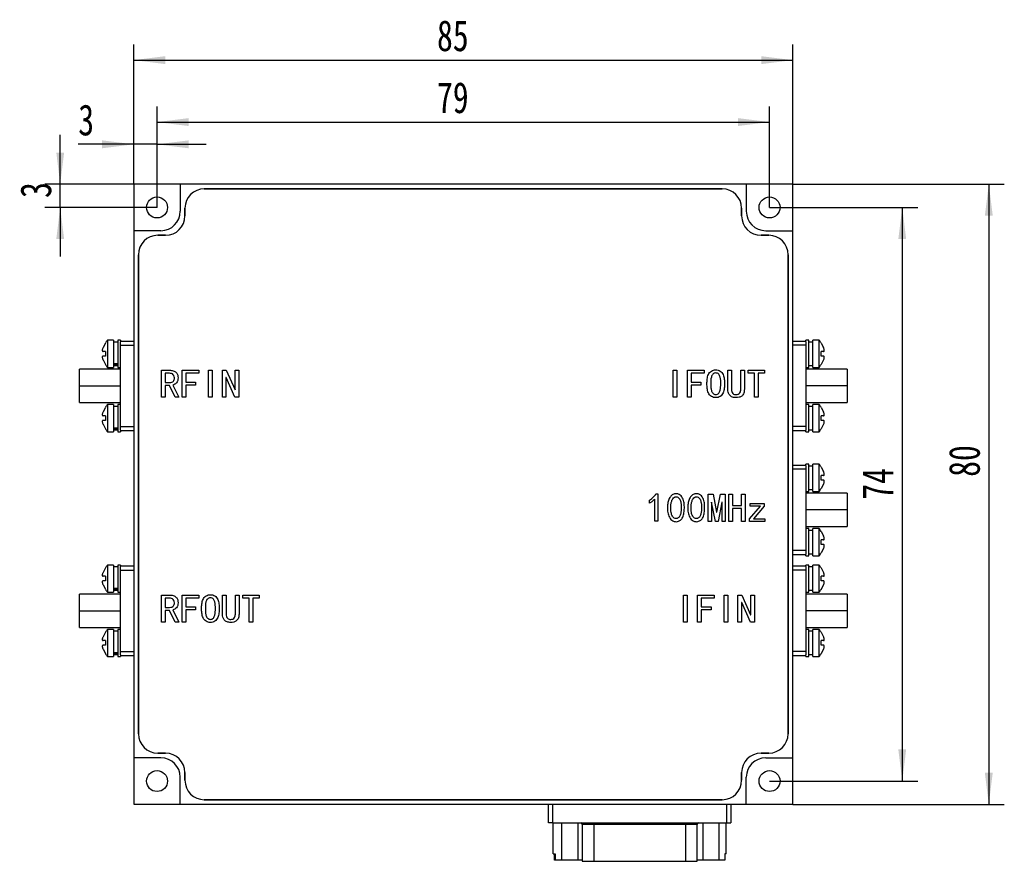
# Model space of a CAD drawing. Header units: millimetres. Extents: x 0 to 420, y 0 to 297.
# Tile 3 of 5: x 132 to 259, y 119 to 227. Entities that reach past the tile are written whole.
import ezdxf

# ---------------------------------------------------------------- set-up
doc = ezdxf.new("R2010")
doc.units = ezdxf.units.MM
doc.layers.add('图框文字', color=7, linetype='Continuous')
doc.styles.add('SLDTEXTSTYLE1', font='hyswlongfangsong.ttf')
doc.dimstyles.new('SLDDIMSTYLE0', dxfattribs={"dimtxt": 4, "dimasz": 4.08, "dimexe": 0, "dimexo": 0.0625, "dimgap": 1, "dimtad": 2, "dimrnd": 1e-09, "dimzin": 12, "dimdsep": 46, "dimtxsty": 'SLDTEXTSTYLE1', "dimsah": 1, "dimcen": 0.09, "dimadec": 0, "dimazin": 3, "dimtfac": 1, "dimtofl": 0, "dimtmove": 0, "dimatfit": 3, "dimfxl": 1, "dimfrac": 2, "dimtolj": 1, "dimtzin": 12, "dimarcsym": 0})
doc.dimstyles.new('SLDDIMSTYLE1', dxfattribs={"dimtxt": 4, "dimasz": 4.08, "dimexe": 0, "dimexo": 0.0625, "dimgap": 1, "dimtad": 2, "dimrnd": 1e-09, "dimzin": 12, "dimdsep": 46, "dimtxsty": 'SLDTEXTSTYLE1', "dimsah": 1, "dimcen": 0.09, "dimadec": 0, "dimazin": 3, "dimtfac": 1, "dimtmove": 0, "dimatfit": 0, "dimfxl": 1, "dimfrac": 2, "dimtolj": 1, "dimtzin": 12, "dimarcsym": 0})

# ---------------------------------------------------------------- blocks, each defined once
blk = doc.blocks.new('_D')
at = {"layer": '图框文字', "transparency": 16777216}
for p, q in [((146.43, 206.22), (146.43, 224.22)), ((231.43, 206.22), (231.43, 224.22)), ((146.43, 222.22), (231.43, 222.22))]:
    blk.add_line(p, q, dxfattribs=at)
for points in [[(146.43, 222.22), (150.51, 221.71), (150.51, 222.73)], [(231.43, 222.22), (227.35, 222.73), (227.35, 221.71)]]:
    blk.add_solid(points, dxfattribs=at)
at = {"layer": '图框文字', "transparency": 16777216, "insert": (185.54, 227.38), "char_height": 4, "attachment_point": 1, "style": 'SLDTEXTSTYLE1'}
blk.add_mtext('85', dxfattribs=at)
blk = doc.blocks.new('_D_1')
at = {"layer": '图框文字', "transparency": 16777216}
for p, q in [((149.43, 203.22), (149.43, 216.23)), ((228.43, 203.22), (228.43, 216.23)), ((149.43, 214.23), (228.43, 214.23))]:
    blk.add_line(p, q, dxfattribs=at)
for points in [[(149.43, 214.23), (153.51, 213.72), (153.51, 214.74)], [(228.43, 214.23), (224.35, 214.74), (224.35, 213.72)]]:
    blk.add_solid(points, dxfattribs=at)
at = {"layer": '图框文字', "transparency": 16777216, "insert": (185.54, 219.39), "char_height": 4, "attachment_point": 1, "style": 'SLDTEXTSTYLE1'}
blk.add_mtext('79', dxfattribs=at)
blk = doc.blocks.new('_D_2')
at = {"layer": '图框文字', "transparency": 16777216}
for p, q in [((231.43, 206.22), (258.71, 206.22)), ((256.71, 206.22), (256.71, 126.22)), ((231.43, 126.22), (258.71, 126.22))]:
    blk.add_line(p, q, dxfattribs=at)
for points in [[(256.71, 206.22), (256.2, 202.14), (257.22, 202.14)], [(256.71, 126.22), (257.22, 130.3), (256.2, 130.3)]]:
    blk.add_solid(points, dxfattribs=at)
at = {"layer": '图框文字', "transparency": 16777216, "insert": (251.55, 168.47), "char_height": 4, "attachment_point": 1, "rotation": 90, "style": 'SLDTEXTSTYLE1'}
blk.add_mtext('80', dxfattribs=at)
blk = doc.blocks.new('_D_3')
at = {"layer": '图框文字', "transparency": 16777216}
for p, q in [((228.43, 203.22), (247.55, 203.22)), ((245.55, 203.22), (245.55, 129.22)), ((228.43, 129.22), (247.55, 129.22))]:
    blk.add_line(p, q, dxfattribs=at)
for points in [[(245.55, 203.22), (245.04, 199.14), (246.05, 199.14)], [(245.55, 129.22), (246.05, 133.3), (245.04, 133.3)]]:
    blk.add_solid(points, dxfattribs=at)
at = {"layer": '图框文字', "transparency": 16777216, "insert": (240.39, 165.52), "char_height": 4, "attachment_point": 1, "rotation": 90, "style": 'SLDTEXTSTYLE1'}
blk.add_mtext('74', dxfattribs=at)
blk = doc.blocks.new('_D_4')
at = {"layer": '图框文字', "transparency": 16777216}
for p, q in [((136.94, 206.22), (136.94, 212.57)), ((152.43, 206.22), (134.94, 206.22)), ((136.94, 203.22), (136.94, 206.22)), ((149.43, 203.22), (134.94, 203.22)), ((136.94, 203.22), (136.94, 196.87))]:
    blk.add_line(p, q, dxfattribs=at)
for points in [[(136.94, 206.22), (137.45, 210.3), (136.44, 210.3)], [(136.94, 203.22), (136.44, 199.14), (137.45, 199.14)]]:
    blk.add_solid(points, dxfattribs=at)
at = {"layer": '图框文字', "transparency": 16777216, "insert": (131.79, 204.44), "char_height": 4, "attachment_point": 1, "rotation": 90, "style": 'SLDTEXTSTYLE1'}
blk.add_mtext('3', dxfattribs=at)
blk = doc.blocks.new('_D_5')
at = {"layer": '图框文字', "transparency": 16777216}
for p, q in [((146.43, 206.22), (146.43, 213.36)), ((149.43, 203.22), (149.43, 213.36)), ((146.43, 211.36), (139.27, 211.36)), ((149.43, 211.36), (146.43, 211.36)), ((149.43, 211.36), (155.78, 211.36))]:
    blk.add_line(p, q, dxfattribs=at)
for points in [[(146.43, 211.36), (142.35, 211.87), (142.35, 210.85)], [(149.43, 211.36), (153.51, 210.85), (153.51, 211.87)]]:
    blk.add_solid(points, dxfattribs=at)
at = {"layer": '图框文字', "transparency": 16777216, "insert": (139.27, 216.51), "char_height": 4, "attachment_point": 1, "style": 'SLDTEXTSTYLE1'}
blk.add_mtext('3', dxfattribs=at)

msp = doc.modelspace()

# ---------------------------------------------------------------- linework, layer by layer
at = {"color": 7, "linetype": 'Continuous', "lineweight": 25}
for p, q in [((146.431, 206.221), (146.431, 200.221)), ((152.431, 206.221), (146.431, 206.221)), ((152.431, 206.221), (152.431, 202.721)), ((225.431, 206.221), (152.431, 206.221)), ((225.431, 206.221), (225.431, 202.721)), ((231.431, 206.221), (225.431, 206.221)), ((231.431, 200.221), (231.431, 206.221)), ((222.331, 205.621), (155.531, 205.621)), ((155.531, 205.621), (222.331, 205.621)), ((153.031, 203.121), (153.031, 202.121)), ((153.031, 202.121), (153.031, 203.121)), ((224.831, 202.121), (224.831, 203.121)), ((224.831, 203.121), (224.831, 202.121)), ((149.931, 200.221), (146.431, 200.221)), ((146.431, 200.221), (146.431, 132.221)), ((150.531, 199.621), (149.531, 199.621)), ((149.531, 199.621), (150.531, 199.621)), ((228.331, 199.621), (227.331, 199.621)), ((227.331, 199.621), (228.331, 199.621)), ((227.931, 200.221), (231.431, 200.221)), ((231.431, 132.221), (231.431, 200.221)), ((147.031, 197.121), (147.031, 135.321)), ((147.031, 135.321), (147.031, 197.121)), ((230.831, 135.321), (230.831, 197.121)), ((230.831, 197.121), (230.831, 135.321)), ((142.793, 185.725), (142.47, 185.141)), ((143.831, 186.091), (143.031, 186.091)), ((143.031, 186.091), (143.031, 184.341)), ((143.831, 186.091), (143.831, 184.341)), ((144.381, 185.841), (143.831, 185.841)), ((144.731, 186.091), (144.381, 186.091)), ((144.381, 186.091), (144.381, 184.341)), ((144.731, 186.091), (144.731, 185.88)), ((146.431, 185.941), (144.731, 185.941)), ((144.731, 185.439), (144.731, 185.88)), ((144.731, 185.439), (146.431, 185.439)), ((144.731, 174.943), (144.731, 185.439)), ((233.131, 185.941), (231.431, 185.941)), ((233.131, 185.439), (231.431, 185.439)), ((233.481, 186.091), (233.131, 186.091)), ((233.131, 185.88), (233.131, 186.091)), ((233.131, 185.88), (233.131, 185.439)), ((233.131, 185.439), (233.131, 174.943)), ((233.481, 182.591), (233.481, 186.091)), ((234.031, 185.841), (233.481, 185.841)), ((234.831, 186.091), (234.031, 186.091)), ((234.031, 182.591), (234.031, 186.091)), ((234.831, 182.591), (234.831, 186.091)), ((235.069, 185.725), (235.07, 185.725)), ((235.069, 185.725), (235.391, 185.141)), ((142.793, 184.641), (142.47, 184.641)), ((143.031, 184.341), (143.031, 182.591)), ((143.831, 184.341), (143.831, 182.591)), ((144.381, 184.341), (144.381, 182.591)), ((235.391, 184.641), (235.069, 184.641)), ((142.793, 184.041), (142.47, 184.041)), ((142.47, 183.541), (142.793, 182.957)), ((142.793, 182.957), (142.792, 182.956)), ((143.831, 183.101), (144.381, 183.101)), ((144.381, 182.881), (143.831, 182.881)), ((235.391, 184.041), (235.069, 184.041)), ((235.391, 183.541), (235.069, 182.957)), ((144.731, 182.341), (139.431, 182.341)), ((139.431, 180.191), (139.431, 182.341)), ((143.031, 182.591), (143.831, 182.591)), ((143.831, 182.841), (144.381, 182.841)), ((144.381, 182.591), (144.731, 182.591)), ((150.016, 178.723), (150.016, 182.223)), ((150.016, 182.223), (151.04, 182.223)), ((150.937, 181.834), (150.487, 181.834)), ((150.487, 181.834), (150.487, 180.627)), ((152.656, 182.223), (154.806, 182.223)), ((152.656, 178.723), (152.656, 182.223)), ((153.127, 181.834), (153.127, 180.688)), ((154.806, 181.834), (153.127, 181.834)), ((154.806, 182.223), (154.806, 181.834)), ((156.075, 178.723), (156.075, 182.223)), ((156.075, 182.223), (156.545, 182.223)), ((156.545, 182.223), (156.545, 178.723)), ((157.855, 182.223), (158.367, 182.223)), ((157.855, 178.723), (157.855, 182.223)), ((158.367, 182.223), (159.493, 179.685)), ((159.513, 182.223), (159.984, 182.223)), ((159.513, 179.685), (159.513, 182.223)), ((159.984, 182.223), (159.984, 178.723)), ((216.015, 182.223), (216.486, 182.223)), ((216.015, 178.723), (216.015, 182.223)), ((216.486, 182.223), (216.486, 178.723)), ((217.837, 182.223), (219.986, 182.223)), ((217.837, 178.723), (217.837, 182.223)), ((218.307, 181.834), (218.307, 180.688)), ((219.986, 181.834), (218.307, 181.834)), ((219.986, 182.223), (219.986, 181.834)), ((223.056, 182.223), (223.527, 182.223)), ((223.056, 179.747), (223.056, 182.223)), ((223.527, 182.223), (223.527, 179.747)), ((224.714, 182.223), (225.185, 182.223)), ((224.714, 179.747), (224.714, 182.223)), ((225.185, 182.223), (225.185, 179.747)), ((225.676, 182.223), (227.784, 182.223)), ((225.676, 181.834), (225.676, 182.223)), ((226.494, 181.834), (225.676, 181.834)), ((226.494, 178.723), (226.494, 181.834)), ((226.965, 181.834), (226.965, 178.723)), ((227.784, 181.834), (226.965, 181.834)), ((227.784, 182.223), (227.784, 181.834)), ((233.131, 182.591), (233.481, 182.591)), ((238.431, 182.341), (233.131, 182.341)), ((233.481, 182.841), (234.031, 182.841)), ((234.031, 182.591), (234.831, 182.591)), ((238.431, 182.341), (238.431, 180.191)), ((150.487, 180.627), (151.06, 180.627)), ((153.127, 180.688), (154.396, 180.688)), ((154.396, 180.688), (154.396, 180.299)), ((158.326, 181.261), (158.326, 178.723)), ((158.347, 181.261), (158.326, 181.261)), ((159.472, 178.723), (158.347, 181.261)), ((218.307, 180.688), (219.576, 180.688)), ((219.576, 180.688), (219.576, 180.299)), ((139.431, 180.191), (144.731, 180.191)), ((139.431, 178.041), (139.431, 180.191)), ((150.487, 180.238), (150.487, 178.723)), ((151.019, 180.238), (150.487, 180.238)), ((151.756, 178.723), (151.019, 180.238)), ((151.469, 180.299), (152.247, 178.723)), ((153.127, 180.299), (153.127, 178.723)), ((154.396, 180.299), (153.127, 180.299)), ((159.493, 179.685), (159.513, 179.685)), ((218.307, 180.299), (218.307, 178.723)), ((219.576, 180.299), (218.307, 180.299)), ((238.431, 180.191), (233.131, 180.191)), ((238.431, 180.191), (238.431, 178.041)), ((139.431, 178.041), (144.731, 178.041)), ((143.831, 177.791), (143.031, 177.791)), ((143.031, 177.791), (143.031, 176.041)), ((143.831, 177.791), (143.831, 176.041)), ((144.731, 177.791), (144.381, 177.791)), ((144.381, 177.791), (144.381, 176.041)), ((150.487, 178.723), (150.016, 178.723)), ((152.247, 178.723), (151.756, 178.723)), ((153.127, 178.723), (152.656, 178.723)), ((156.545, 178.723), (156.075, 178.723)), ((158.326, 178.723), (157.855, 178.723)), ((159.984, 178.723), (159.472, 178.723)), ((216.486, 178.723), (216.015, 178.723)), ((218.307, 178.723), (217.837, 178.723)), ((226.965, 178.723), (226.494, 178.723)), ((233.131, 178.041), (238.431, 178.041)), ((233.481, 177.791), (233.131, 177.791)), ((233.481, 174.291), (233.481, 177.791)), ((234.831, 177.791), (234.031, 177.791)), ((234.031, 174.291), (234.031, 177.791)), ((234.831, 174.291), (234.831, 177.791)), ((142.793, 177.425), (142.47, 176.841)), ((144.381, 177.541), (143.831, 177.541)), ((234.031, 177.541), (233.481, 177.541)), ((235.069, 177.425), (235.07, 177.425)), ((235.069, 177.425), (235.391, 176.841)), ((142.793, 176.341), (142.47, 176.341)), ((142.793, 175.741), (142.47, 175.741)), ((143.031, 176.041), (143.031, 174.291)), ((143.831, 176.041), (143.831, 174.291)), ((144.381, 176.041), (144.381, 174.291)), ((235.391, 176.341), (235.069, 176.341)), ((235.391, 175.741), (235.069, 175.741)), ((142.47, 175.241), (142.793, 174.657)), ((142.793, 174.657), (142.792, 174.656)), ((143.031, 174.291), (143.831, 174.291)), ((143.831, 174.801), (144.381, 174.801)), ((144.381, 174.581), (143.831, 174.581)), ((143.831, 174.541), (144.381, 174.541)), ((144.381, 174.291), (144.731, 174.291)), ((144.731, 174.943), (146.431, 174.943)), ((144.731, 174.501), (144.731, 174.943)), ((144.731, 174.501), (144.731, 174.291)), ((144.731, 174.441), (146.431, 174.441)), ((233.131, 174.943), (231.431, 174.943)), ((231.431, 174.441), (233.131, 174.441)), ((233.131, 174.943), (233.131, 174.501)), ((233.131, 174.291), (233.131, 174.501)), ((233.131, 174.291), (233.481, 174.291)), ((233.481, 174.541), (234.031, 174.541)), ((234.031, 174.291), (234.831, 174.291)), ((235.391, 175.241), (235.069, 174.657)), ((233.131, 169.941), (231.431, 169.941)), ((233.131, 169.439), (231.431, 169.439)), ((233.481, 170.091), (233.131, 170.091)), ((233.131, 169.88), (233.131, 170.091)), ((233.131, 169.88), (233.131, 169.439)), ((233.131, 169.439), (233.131, 158.943)), ((233.481, 166.591), (233.481, 170.091)), ((234.031, 169.841), (233.481, 169.841)), ((234.831, 170.091), (234.031, 170.091)), ((234.031, 166.591), (234.031, 170.091)), ((234.831, 166.591), (234.831, 170.091)), ((235.069, 169.725), (235.07, 169.725)), ((235.069, 169.725), (235.391, 169.141)), ((235.391, 168.641), (235.069, 168.641)), ((235.391, 168.041), (235.069, 168.041)), ((233.131, 166.591), (233.481, 166.591)), ((233.481, 166.841), (234.031, 166.841)), ((234.031, 166.591), (234.831, 166.591)), ((235.391, 167.541), (235.069, 166.957)), ((212.942, 165.056), (212.942, 165.445)), ((213.617, 162.744), (213.617, 165.568)), ((213.781, 166.264), (214.027, 166.264)), ((214.027, 166.264), (214.027, 162.744)), ((220.515, 166.223), (221.149, 166.223)), ((220.515, 162.723), (220.515, 166.223)), ((220.924, 165.22), (220.924, 162.723)), ((220.965, 165.22), (220.924, 165.22)), ((221.456, 162.723), (220.965, 165.22)), ((221.149, 166.223), (221.6, 163.91)), ((221.641, 163.91), (222.091, 166.223)), ((222.275, 165.22), (221.784, 162.723)), ((222.091, 166.223), (222.725, 166.223)), ((222.316, 165.22), (222.275, 165.22)), ((222.316, 162.723), (222.316, 165.22)), ((222.725, 166.223), (222.725, 162.723)), ((223.176, 166.223), (223.647, 166.223)), ((223.176, 162.723), (223.176, 166.223)), ((223.647, 166.223), (223.647, 164.749)), ((224.813, 166.223), (225.284, 166.223)), ((224.813, 164.749), (224.813, 166.223)), ((225.284, 166.223), (225.284, 162.723)), ((238.431, 166.341), (233.131, 166.341)), ((238.431, 166.341), (238.431, 164.191)), ((221.6, 163.91), (221.641, 163.91)), ((223.647, 164.749), (224.813, 164.749)), ((223.647, 164.361), (223.647, 162.723)), ((224.813, 164.361), (223.647, 164.361)), ((224.813, 162.723), (224.813, 164.361)), ((225.857, 163.051), (227.249, 164.688)), ((225.939, 165.016), (227.74, 165.016)), ((225.939, 164.688), (225.939, 165.016)), ((227.249, 164.688), (225.939, 164.688)), ((227.74, 164.688), (226.348, 163.051)), ((227.74, 165.016), (227.74, 164.688)), ((238.431, 164.191), (233.131, 164.191)), ((238.431, 164.191), (238.431, 162.041)), ((214.027, 162.744), (213.617, 162.744)), ((220.924, 162.723), (220.515, 162.723)), ((221.784, 162.723), (221.456, 162.723)), ((222.725, 162.723), (222.316, 162.723)), ((223.647, 162.723), (223.176, 162.723)), ((225.284, 162.723), (224.813, 162.723)), ((225.857, 162.723), (225.857, 163.051)), ((227.842, 162.723), (225.857, 162.723)), ((226.348, 163.051), (227.842, 163.051)), ((227.842, 163.051), (227.842, 162.723)), ((233.131, 162.041), (238.431, 162.041)), ((233.481, 161.791), (233.131, 161.791)), ((233.481, 158.291), (233.481, 161.791)), ((234.031, 161.541), (233.481, 161.541)), ((234.831, 161.791), (234.031, 161.791)), ((234.031, 158.291), (234.031, 161.791)), ((234.831, 158.291), (234.831, 161.791)), ((235.069, 161.425), (235.07, 161.425)), ((235.069, 161.425), (235.391, 160.841)), ((235.391, 160.341), (235.069, 160.341)), ((233.131, 158.943), (231.431, 158.943)), ((233.131, 158.943), (233.131, 158.501)), ((235.391, 159.741), (235.069, 159.741)), ((235.391, 159.241), (235.069, 158.657)), ((231.431, 158.441), (233.131, 158.441)), ((233.131, 158.291), (233.131, 158.501)), ((233.131, 158.291), (233.481, 158.291)), ((233.481, 158.541), (234.031, 158.541)), ((234.031, 158.291), (234.831, 158.291)), ((142.793, 156.725), (142.47, 156.141)), ((143.831, 157.091), (143.031, 157.091)), ((143.031, 157.091), (143.031, 155.341)), ((143.831, 157.091), (143.831, 155.341)), ((144.381, 156.841), (143.831, 156.841)), ((144.731, 157.091), (144.381, 157.091)), ((144.381, 157.091), (144.381, 155.341)), ((144.731, 157.091), (144.731, 156.88)), ((146.431, 156.941), (144.731, 156.941)), ((144.731, 156.439), (144.731, 156.88)), ((144.731, 156.439), (146.431, 156.439)), ((144.731, 145.943), (144.731, 156.439)), ((233.131, 156.941), (231.431, 156.941)), ((233.131, 156.439), (231.431, 156.439)), ((233.481, 157.091), (233.131, 157.091)), ((233.131, 156.88), (233.131, 157.091)), ((233.131, 156.88), (233.131, 156.439)), ((233.131, 156.439), (233.131, 145.943)), ((233.481, 153.591), (233.481, 157.091)), ((234.031, 156.841), (233.481, 156.841)), ((234.831, 157.091), (234.031, 157.091)), ((234.031, 153.591), (234.031, 157.091)), ((234.831, 153.591), (234.831, 157.091)), ((235.069, 156.725), (235.07, 156.725)), ((235.069, 156.725), (235.391, 156.141)), ((142.793, 155.641), (142.47, 155.641)), ((142.793, 155.041), (142.47, 155.041)), ((143.031, 155.341), (143.031, 153.591)), ((143.831, 155.341), (143.831, 153.591)), ((144.381, 155.341), (144.381, 153.591)), ((235.391, 155.641), (235.069, 155.641)), ((235.391, 155.041), (235.069, 155.041)), ((142.47, 154.541), (142.793, 153.957)), ((142.793, 153.957), (142.792, 153.956)), ((143.831, 154.101), (144.381, 154.101)), ((144.381, 153.881), (143.831, 153.881)), ((143.831, 153.841), (144.381, 153.841)), ((233.481, 153.841), (234.031, 153.841)), ((235.391, 154.541), (235.069, 153.957)), ((144.731, 153.341), (139.431, 153.341)), ((139.431, 151.191), (139.431, 153.341)), ((143.031, 153.591), (143.831, 153.591)), ((144.381, 153.591), (144.731, 153.591)), ((150.016, 153.223), (151.04, 153.223)), ((150.016, 149.723), (150.016, 153.223)), ((150.937, 152.834), (150.487, 152.834)), ((150.487, 152.834), (150.487, 151.627)), ((152.656, 153.223), (154.806, 153.223)), ((152.656, 149.723), (152.656, 153.223)), ((154.806, 152.834), (153.127, 152.834)), ((153.127, 152.834), (153.127, 151.688)), ((154.806, 153.223), (154.806, 152.834)), ((157.876, 153.223), (158.347, 153.223)), ((157.876, 150.747), (157.876, 153.223)), ((158.347, 153.223), (158.347, 150.747)), ((159.534, 153.223), (160.004, 153.223)), ((159.534, 150.747), (159.534, 153.223)), ((160.004, 153.223), (160.004, 150.747)), ((160.496, 152.834), (160.496, 153.223)), ((160.496, 153.223), (162.604, 153.223)), ((161.314, 152.834), (160.496, 152.834)), ((161.314, 149.723), (161.314, 152.834)), ((161.785, 152.834), (161.785, 149.723)), ((162.604, 152.834), (161.785, 152.834)), ((162.604, 153.223), (162.604, 152.834)), ((217.325, 153.223), (217.796, 153.223)), ((217.325, 149.723), (217.325, 153.223)), ((217.796, 153.223), (217.796, 149.723)), ((219.147, 153.223), (221.296, 153.223)), ((219.147, 149.723), (219.147, 153.223)), ((219.617, 152.834), (219.617, 151.688)), ((221.296, 152.834), (219.617, 152.834)), ((221.296, 153.223), (221.296, 152.834)), ((222.565, 153.223), (223.035, 153.223)), ((222.565, 149.723), (222.565, 153.223)), ((223.035, 153.223), (223.035, 149.723)), ((224.345, 149.723), (224.345, 153.223)), ((224.345, 153.223), (224.857, 153.223)), ((224.857, 153.223), (225.983, 150.685)), ((226.003, 150.685), (226.003, 153.223)), ((226.003, 153.223), (226.474, 153.223)), ((226.474, 153.223), (226.474, 149.723)), ((233.131, 153.591), (233.481, 153.591)), ((238.431, 153.341), (233.131, 153.341)), ((234.031, 153.591), (234.831, 153.591)), ((238.431, 153.341), (238.431, 151.191)), ((139.431, 151.191), (144.731, 151.191)), ((139.431, 149.041), (139.431, 151.191)), ((150.487, 151.627), (151.06, 151.627)), ((150.487, 151.238), (150.487, 149.723)), ((151.019, 151.238), (150.487, 151.238)), ((151.756, 149.723), (151.019, 151.238)), ((151.469, 151.299), (152.247, 149.723)), ((153.127, 151.688), (154.396, 151.688)), ((153.127, 151.299), (153.127, 149.723)), ((154.396, 151.299), (153.127, 151.299)), ((154.396, 151.688), (154.396, 151.299)), ((219.617, 151.688), (220.886, 151.688)), ((219.617, 151.299), (219.617, 149.723)), ((220.886, 151.299), (219.617, 151.299)), ((220.886, 151.688), (220.886, 151.299)), ((224.816, 152.261), (224.816, 149.723)), ((224.837, 152.261), (224.816, 152.261)), ((225.962, 149.723), (224.837, 152.261)), ((238.431, 151.191), (233.131, 151.191)), ((238.431, 151.191), (238.431, 149.041)), ((225.983, 150.685), (226.003, 150.685)), ((139.431, 149.041), (144.731, 149.041)), ((143.831, 148.791), (143.031, 148.791)), ((143.031, 148.791), (143.031, 147.041)), ((143.831, 148.791), (143.831, 147.041)), ((144.731, 148.791), (144.381, 148.791)), ((144.381, 148.791), (144.381, 147.041)), ((150.487, 149.723), (150.016, 149.723)), ((152.247, 149.723), (151.756, 149.723)), ((153.127, 149.723), (152.656, 149.723)), ((161.785, 149.723), (161.314, 149.723)), ((217.796, 149.723), (217.325, 149.723)), ((219.617, 149.723), (219.147, 149.723)), ((223.035, 149.723), (222.565, 149.723)), ((224.816, 149.723), (224.345, 149.723)), ((226.474, 149.723), (225.962, 149.723)), ((233.131, 149.041), (238.431, 149.041)), ((233.481, 148.791), (233.131, 148.791)), ((233.481, 145.291), (233.481, 148.791)), ((234.831, 148.791), (234.031, 148.791)), ((234.031, 145.291), (234.031, 148.791)), ((234.831, 145.291), (234.831, 148.791)), ((142.793, 148.425), (142.47, 147.841)), ((142.793, 147.341), (142.47, 147.341)), ((144.381, 148.541), (143.831, 148.541)), ((234.031, 148.541), (233.481, 148.541)), ((235.069, 148.425), (235.07, 148.425)), ((235.069, 148.425), (235.391, 147.841)), ((235.391, 147.341), (235.069, 147.341)), ((142.793, 146.741), (142.47, 146.741)), ((142.47, 146.241), (142.793, 145.657)), ((143.031, 147.041), (143.031, 145.291)), ((143.831, 147.041), (143.831, 145.291)), ((144.381, 147.041), (144.381, 145.291)), ((235.391, 146.741), (235.069, 146.741)), ((235.391, 146.241), (235.069, 145.657)), ((142.793, 145.657), (142.792, 145.656)), ((143.031, 145.291), (143.831, 145.291)), ((143.831, 145.801), (144.381, 145.801)), ((144.381, 145.581), (143.831, 145.581)), ((143.831, 145.541), (144.381, 145.541)), ((144.381, 145.291), (144.731, 145.291)), ((144.731, 145.943), (146.431, 145.943)), ((144.731, 145.501), (144.731, 145.943)), ((144.731, 145.501), (144.731, 145.291)), ((144.731, 145.441), (146.431, 145.441)), ((233.131, 145.943), (231.431, 145.943)), ((231.431, 145.441), (233.131, 145.441)), ((233.131, 145.943), (233.131, 145.501)), ((233.131, 145.291), (233.131, 145.501)), ((233.131, 145.291), (233.481, 145.291)), ((233.481, 145.541), (234.031, 145.541)), ((234.031, 145.291), (234.831, 145.291)), ((149.931, 132.221), (146.431, 132.221)), ((146.431, 132.221), (146.431, 126.221)), ((149.531, 132.821), (150.531, 132.821)), ((150.531, 132.821), (149.531, 132.821)), ((227.331, 132.821), (228.331, 132.821)), ((228.331, 132.821), (227.331, 132.821)), ((227.931, 132.221), (231.431, 132.221)), ((231.431, 126.221), (231.431, 132.221)), ((152.431, 126.221), (152.431, 129.721)), ((153.031, 130.321), (153.031, 129.321)), ((153.031, 129.321), (153.031, 130.321)), ((224.831, 129.321), (224.831, 130.321)), ((224.831, 130.321), (224.831, 129.321)), ((225.431, 126.221), (225.431, 129.721)), ((146.431, 126.221), (152.431, 126.221)), ((152.431, 126.221), (225.431, 126.221)), ((155.531, 126.821), (222.331, 126.821)), ((222.331, 126.821), (155.531, 126.821)), ((199.931, 123.821), (199.931, 126.221)), ((200.431, 126.221), (200.431, 123.821)), ((222.931, 123.821), (222.931, 126.221)), ((223.431, 126.221), (223.431, 123.821)), ((225.431, 126.221), (231.431, 126.221)), ((200.431, 123.821), (199.931, 123.821)), ((200.431, 123.821), (222.931, 123.821)), ((200.506, 119.821), (200.506, 123.821)), ((201.653, 119.021), (201.653, 123.821)), ((203.728, 119.021), (203.728, 123.821)), ((204.279, 123.621), (204.279, 118.871)), ((205.779, 123.621), (204.279, 123.621)), ((205.779, 123.621), (205.779, 123.821)), ((217.583, 123.621), (205.779, 123.621)), ((205.779, 123.621), (205.779, 118.871)), ((217.583, 123.621), (217.583, 123.821)), ((217.583, 123.621), (217.583, 118.871)), ((219.083, 123.621), (217.583, 123.621)), ((219.083, 118.871), (219.083, 123.621)), ((219.853, 119.021), (219.853, 123.821)), ((221.928, 119.021), (221.928, 123.821)), ((222.855, 119.821), (222.855, 123.821)), ((222.931, 123.821), (223.431, 123.821)), ((200.506, 119.821), (200.761, 119.821)), ((200.712, 119.021), (200.712, 119.821)), ((200.761, 119.821), (200.761, 119.021)), ((222.855, 119.821), (222.649, 119.821)), ((222.649, 119.821), (222.649, 119.021)), ((200.761, 119.021), (200.712, 119.021)), ((201.653, 119.021), (200.761, 119.021)), ((203.728, 119.021), (201.653, 119.021)), ((204.279, 119.021), (203.728, 119.021)), ((204.279, 118.871), (205.779, 118.871)), ((205.779, 118.871), (217.583, 118.871)), ((217.583, 118.871), (219.083, 118.871)), ((219.853, 119.021), (219.083, 119.021)), ((221.928, 119.021), (219.853, 119.021)), ((222.649, 119.021), (221.928, 119.021))]:
    msp.add_line(p, q, dxfattribs=at)
for centre in [(149.431, 203.221), (228.431, 203.221), (149.431, 129.221), (228.431, 129.221)]:
    msp.add_circle(centre, 1.35, dxfattribs=at)
for centre, radius, start, end in [((155.531, 203.121), 2.5, 90, 180), ((155.531, 203.121), 2.5, 90, 180), ((222.331, 203.121), 2.5, 0, 90), ((222.331, 203.121), 2.5, 0, 90), ((149.931, 202.721), 2.5, 270, 0), ((150.531, 202.121), 2.5, 270, 0), ((150.531, 202.121), 2.5, 270, 0), ((227.331, 202.121), 2.5, 180, 270), ((227.331, 202.121), 2.5, 180, 270), ((227.931, 202.721), 2.5, 180, 270), ((149.531, 197.121), 2.5, 90, 180), ((149.531, 197.121), 2.5, 90, 180), ((228.331, 197.121), 2.5, 0, 90), ((228.331, 197.121), 2.5, 0, 90), ((147.357, 182.76), 5.46, 142.40156, 147.00483), ((230.505, 182.76), 5.46, 33.03309, 37.59844), ((147.357, 185.922), 5.46, 213.03309, 217.59844), ((230.505, 185.922), 5.46, 322.40156, 327.00483), ((147.357, 174.46), 5.46, 142.40156, 147.00483), ((230.505, 174.46), 5.46, 33.03309, 37.59844), ((147.357, 177.622), 5.46, 213.03309, 217.59844), ((230.505, 177.622), 5.46, 322.40156, 327.00483), ((230.505, 166.76), 5.46, 33.03309, 37.59844), ((230.505, 169.922), 5.46, 322.40156, 327.00483), ((230.505, 158.46), 5.46, 33.03309, 37.59844), ((230.505, 161.622), 5.46, 322.40156, 327.00483), ((147.357, 153.76), 5.46, 142.40156, 147.00483), ((230.505, 153.76), 5.46, 33.03309, 37.59844), ((147.357, 156.922), 5.46, 213.03309, 217.59844), ((230.505, 156.922), 5.46, 322.40156, 327.00483), ((147.357, 145.46), 5.46, 142.40156, 147.00483), ((230.505, 145.46), 5.46, 33.03309, 37.59844), ((147.357, 148.622), 5.46, 213.03309, 217.59844), ((230.505, 148.622), 5.46, 322.40156, 327.00483), ((149.531, 135.321), 2.5, 180, 270), ((149.531, 135.321), 2.5, 180, 270), ((228.331, 135.321), 2.5, 270, 0), ((228.331, 135.321), 2.5, 270, 0), ((149.931, 129.721), 2.5, 0, 90), ((150.531, 130.321), 2.5, 360, 90), ((150.531, 130.321), 2.5, 360, 90), ((227.331, 130.321), 2.5, 90, 180), ((227.331, 130.321), 2.5, 90, 180), ((227.931, 129.721), 2.5, 90, 180), ((155.531, 129.321), 2.5, 180, 270), ((155.531, 129.321), 2.5, 180, 270), ((222.331, 129.321), 2.5, 270, 0), ((222.331, 129.321), 2.5, 270, 0), ((204.079, 123.621), 0.2, 0, 89.99997), ((219.283, 123.621), 0.2, 90.00003, 180)]:
    msp.add_arc(centre, radius, start, end, dxfattribs=at)
for points, knots in [([(142.792, 185.725), (142.787, 185.728), (142.782, 185.731), (142.792, 185.725), (142.793, 185.725)], [0, 0, 0, 0, 0.9174205, 1, 1, 1, 1]), ([(142.47, 185.141), (142.447, 185.087), (142.403, 184.989), (142.366, 184.85), (142.362, 184.744), (142.391, 184.674), (142.431, 184.644), (142.46, 184.642), (142.47, 184.641)], [0, 0, 0, 0, 0.2138622, 0.3936336, 0.574217, 0.736903, 0.9120015, 1, 1, 1, 1]), ([(142.793, 184.641), (142.783, 184.448), (142.772, 184.248), (142.792, 184.049), (142.793, 184.041)], [0, 0, 0, 0, 0.9587009, 1, 1, 1, 1]), ([(235.069, 184.041), (235.079, 184.233), (235.089, 184.434), (235.069, 184.633), (235.069, 184.641)], [0, 0, 0, 0, 0.9587009, 1, 1, 1, 1]), ([(235.391, 184.641), (235.415, 184.646), (235.458, 184.654), (235.496, 184.726), (235.499, 184.825), (235.471, 184.947), (235.431, 185.054), (235.401, 185.119), (235.391, 185.141)], [0, 0, 0, 0, 0.2138622, 0.3936336, 0.574217, 0.736903, 0.9120015, 1, 1, 1, 1]), ([(142.47, 184.041), (142.447, 184.036), (142.403, 184.027), (142.366, 183.956), (142.362, 183.856), (142.391, 183.735), (142.431, 183.628), (142.46, 183.563), (142.47, 183.541)], [0, 0, 0, 0, 0.2138622, 0.3936336, 0.574217, 0.736903, 0.9120015, 1, 1, 1, 1]), ([(235.07, 182.956), (235.074, 182.954), (235.08, 182.951), (235.069, 182.957), (235.069, 182.957)], [0, 0, 0, 0, 0.9174205, 1, 1, 1, 1]), ([(235.391, 183.541), (235.415, 183.594), (235.458, 183.693), (235.496, 183.832), (235.499, 183.938), (235.471, 184.008), (235.431, 184.037), (235.401, 184.04), (235.391, 184.041)], [0, 0, 0, 0, 0.2138622, 0.3936336, 0.574217, 0.736903, 0.9120015, 1, 1, 1, 1]), ([(151.674, 181.22), (151.664, 181.324), (151.645, 181.529), (151.434, 181.751), (151.178, 181.826), (151.018, 181.831), (150.937, 181.834)], [0, 0, 0, 0, 0.2797223, 0.5577326, 0.7785576, 1, 1, 1, 1]), ([(151.04, 182.223), (151.198, 182.212), (151.515, 182.191), (151.924, 181.97), (152.125, 181.596), (152.138, 181.346), (152.145, 181.22)], [0, 0, 0, 0, 0.2807496, 0.5599091, 0.779261, 1, 1, 1, 1]), ([(220.354, 180.483), (220.36, 180.683), (220.371, 181.081), (220.483, 181.577), (220.694, 181.92), (220.921, 182.121), (221.2, 182.245), (221.4, 182.258), (221.5, 182.264)], [0, 0, 0, 0, 0.2504486, 0.5002517, 0.625224, 0.7501495, 0.8749833, 1, 1, 1, 1]), ([(221.5, 181.875), (221.429, 181.866), (221.286, 181.848), (221.054, 181.669), (220.841, 181.2), (220.844, 180.771), (220.845, 180.483)], [0, 0, 0, 0, 0.1247898, 0.2499391, 0.4981483, 1, 1, 1, 1]), ([(221.5, 182.264), (221.6, 182.258), (221.799, 182.245), (222.077, 182.121), (222.299, 181.917), (222.504, 181.572), (222.61, 181.078), (222.621, 180.682), (222.626, 180.483)], [0, 0, 0, 0, 0.1250031, 0.2498255, 0.3747207, 0.4997022, 0.7495598, 1, 1, 1, 1]), ([(222.135, 180.483), (222.136, 180.768), (222.138, 181.194), (221.942, 181.665), (221.713, 181.848), (221.571, 181.866), (221.5, 181.875)], [0, 0, 0, 0, 0.5018858, 0.7502037, 0.8752646, 1, 1, 1, 1]), ([(151.06, 180.627), (151.15, 180.635), (151.331, 180.652), (151.56, 180.788), (151.664, 181.006), (151.671, 181.149), (151.674, 181.22)], [0, 0, 0, 0, 0.280454, 0.5596244, 0.7791888, 1, 1, 1, 1]), ([(152.145, 181.22), (152.139, 181.103), (152.127, 180.871), (151.961, 180.582), (151.729, 180.387), (151.556, 180.328), (151.469, 180.299)], [0, 0, 0, 0, 0.2803705, 0.5592157, 0.7797153, 1, 1, 1, 1]), ([(221.5, 178.682), (221.4, 178.689), (221.198, 178.702), (220.918, 178.83), (220.693, 179.036), (220.484, 179.383), (220.371, 179.882), (220.36, 180.283), (220.354, 180.483)], [0, 0, 0, 0, 0.125018, 0.2498275, 0.3747488, 0.4997453, 0.7495579, 1, 1, 1, 1]), ([(220.845, 180.483), (220.848, 180.34), (220.854, 180.052), (220.9, 179.623), (221.054, 179.287), (221.284, 179.1), (221.428, 179.081), (221.5, 179.071)], [0, 0, 0, 0, 0.25119212, 0.50217153, 0.75035041, 0.87534865, 1, 1, 1, 1]), ([(222.626, 180.483), (222.621, 180.284), (222.61, 179.884), (222.502, 179.388), (222.3, 179.039), (222.079, 178.83), (221.801, 178.702), (221.601, 178.689), (221.5, 178.682)], [0, 0, 0, 0, 0.2504338, 0.5002993, 0.6253047, 0.7501976, 0.8749957, 1, 1, 1, 1]), ([(221.5, 179.071), (221.572, 179.081), (221.715, 179.1), (221.941, 179.291), (222.136, 179.766), (222.135, 180.196), (222.135, 180.483)], [0, 0, 0, 0, 0.1246976, 0.2497105, 0.4981951, 1, 1, 1, 1]), ([(224.12, 178.682), (223.958, 178.691), (223.636, 178.707), (223.25, 178.982), (223.077, 179.368), (223.063, 179.62), (223.056, 179.747)], [0, 0, 0, 0, 0.2808074, 0.5585365, 0.7789392, 1, 1, 1, 1]), ([(223.527, 179.747), (223.531, 179.651), (223.539, 179.46), (223.676, 179.217), (223.895, 179.088), (224.045, 179.077), (224.12, 179.071)], [0, 0, 0, 0, 0.281015, 0.5594939, 0.7794596, 1, 1, 1, 1]), ([(224.12, 179.071), (224.216, 179.08), (224.408, 179.099), (224.622, 179.286), (224.705, 179.521), (224.711, 179.671), (224.714, 179.747)], [0, 0, 0, 0, 0.279821, 0.558315, 0.7787968, 1, 1, 1, 1]), ([(225.185, 179.747), (225.173, 179.585), (225.151, 179.265), (224.888, 178.87), (224.499, 178.7), (224.247, 178.688), (224.12, 178.682)], [0, 0, 0, 0, 0.2804769, 0.5590266, 0.7790153, 1, 1, 1, 1]), ([(142.47, 176.841), (142.447, 176.787), (142.403, 176.689), (142.366, 176.55), (142.362, 176.444), (142.391, 176.374), (142.431, 176.344), (142.46, 176.342), (142.47, 176.341)], [0, 0, 0, 0, 0.2138622, 0.3936336, 0.574217, 0.736903, 0.9120015, 1, 1, 1, 1]), ([(142.792, 177.425), (142.787, 177.428), (142.782, 177.431), (142.792, 177.425), (142.793, 177.425)], [0, 0, 0, 0, 0.9174205, 1, 1, 1, 1]), ([(235.391, 176.341), (235.415, 176.346), (235.458, 176.354), (235.496, 176.426), (235.499, 176.525), (235.471, 176.647), (235.431, 176.754), (235.401, 176.819), (235.391, 176.841)], [0, 0, 0, 0, 0.2138622, 0.3936336, 0.574217, 0.736903, 0.9120015, 1, 1, 1, 1]), ([(142.47, 175.741), (142.447, 175.736), (142.403, 175.727), (142.366, 175.656), (142.362, 175.556), (142.391, 175.435), (142.431, 175.328), (142.46, 175.263), (142.47, 175.241)], [0, 0, 0, 0, 0.2138622, 0.3936336, 0.574217, 0.736903, 0.9120015, 1, 1, 1, 1]), ([(142.793, 176.341), (142.783, 176.148), (142.772, 175.948), (142.792, 175.749), (142.793, 175.741)], [0, 0, 0, 0, 0.9587009, 1, 1, 1, 1]), ([(235.069, 175.741), (235.079, 175.933), (235.089, 176.134), (235.069, 176.333), (235.069, 176.341)], [0, 0, 0, 0, 0.9587009, 1, 1, 1, 1]), ([(235.391, 175.241), (235.415, 175.294), (235.458, 175.393), (235.496, 175.532), (235.499, 175.638), (235.471, 175.708), (235.431, 175.737), (235.401, 175.74), (235.391, 175.741)], [0, 0, 0, 0, 0.2138622, 0.3936336, 0.574217, 0.736903, 0.9120015, 1, 1, 1, 1]), ([(235.07, 174.656), (235.074, 174.654), (235.08, 174.651), (235.069, 174.657), (235.069, 174.657)], [0, 0, 0, 0, 0.9174205, 1, 1, 1, 1]), ([(235.391, 168.641), (235.415, 168.646), (235.458, 168.654), (235.496, 168.726), (235.499, 168.825), (235.471, 168.947), (235.431, 169.054), (235.401, 169.119), (235.391, 169.141)], [0, 0, 0, 0, 0.2138622, 0.3936336, 0.574217, 0.736903, 0.9120015, 1, 1, 1, 1]), ([(235.069, 168.041), (235.079, 168.233), (235.089, 168.434), (235.069, 168.633), (235.069, 168.641)], [0, 0, 0, 0, 0.9587009, 1, 1, 1, 1]), ([(235.391, 167.541), (235.415, 167.594), (235.458, 167.693), (235.496, 167.832), (235.499, 167.938), (235.471, 168.008), (235.431, 168.037), (235.401, 168.04), (235.391, 168.041)], [0, 0, 0, 0, 0.2138622, 0.3936336, 0.574217, 0.736903, 0.9120015, 1, 1, 1, 1]), ([(235.07, 166.956), (235.074, 166.954), (235.08, 166.951), (235.069, 166.957), (235.069, 166.957)], [0, 0, 0, 0, 0.9174205, 1, 1, 1, 1]), ([(212.942, 165.445), (213.119, 165.578), (213.435, 165.814), (213.675, 166.126), (213.781, 166.264)], [0, 0, 0, 0, 0.5599233, 1, 1, 1, 1]), ([(213.617, 165.568), (213.499, 165.462), (213.289, 165.272), (213.048, 165.122), (212.942, 165.056)], [0, 0, 0, 0, 0.5598408, 1, 1, 1, 1]), ([(215.275, 164.698), (215.287, 164.894), (215.312, 165.285), (215.516, 165.794), (215.855, 166.162), (216.249, 166.297), (216.622, 166.283), (216.921, 166.124), (217.142, 165.874), (217.352, 165.484), (217.441, 164.931), (217.45, 164.296), (217.391, 163.688), (217.227, 163.164), (216.886, 162.797), (216.492, 162.652), (216.12, 162.707), (215.829, 162.867), (215.581, 163.094), (215.393, 163.497), (215.257, 164.036), (215.269, 164.477), (215.275, 164.698)], [0, 0, 0, 0, 0.0626701, 0.1250425, 0.1718756, 0.2184743, 0.2535875, 0.2886549, 0.3238521, 0.35908, 0.4294395, 0.4999922, 0.5626789, 0.625149, 0.6718224, 0.7184446, 0.7535144, 0.7887153, 0.8238787, 0.8590967, 0.9294556, 1, 1, 1, 1]), ([(215.705, 164.821), (215.69, 164.498), (215.667, 164.013), (215.844, 163.466), (216.043, 163.209), (216.23, 163.092), (216.421, 163.07), (216.577, 163.119), (216.712, 163.21), (216.873, 163.405), (216.984, 163.735), (217.06, 164.336), (217.052, 164.97), (216.898, 165.518), (216.721, 165.792), (216.525, 165.903), (216.335, 165.913), (216.128, 165.845), (215.908, 165.617), (215.764, 165.246), (215.725, 164.963), (215.705, 164.821)], [0, 0, 0, 0, 0.1405915, 0.2108752, 0.2460446, 0.2810953, 0.304497, 0.3279233, 0.3513889, 0.3748681, 0.437308, 0.4999756, 0.6410276, 0.7113187, 0.7464739, 0.7813376, 0.8047702, 0.8282014, 0.8748521, 0.9373142, 1, 1, 1, 1]), ([(217.895, 164.698), (217.907, 164.894), (217.932, 165.285), (218.136, 165.794), (218.475, 166.162), (218.869, 166.297), (219.241, 166.283), (219.541, 166.124), (219.762, 165.874), (219.972, 165.484), (220.061, 164.931), (220.07, 164.296), (220.011, 163.688), (219.847, 163.164), (219.506, 162.797), (219.112, 162.652), (218.74, 162.707), (218.449, 162.867), (218.201, 163.094), (218.013, 163.497), (217.877, 164.036), (217.889, 164.477), (217.895, 164.698)], [0, 0, 0, 0, 0.0626701, 0.1250425, 0.1718756, 0.2184743, 0.2535875, 0.2886549, 0.3238521, 0.35908, 0.4294395, 0.4999922, 0.5626789, 0.625149, 0.6718224, 0.7184446, 0.7535144, 0.7887153, 0.8238787, 0.8590967, 0.9294556, 1, 1, 1, 1]), ([(218.325, 164.821), (218.31, 164.498), (218.287, 164.013), (218.464, 163.466), (218.662, 163.209), (218.85, 163.092), (219.041, 163.07), (219.197, 163.119), (219.332, 163.21), (219.493, 163.405), (219.604, 163.735), (219.68, 164.336), (219.671, 164.97), (219.517, 165.518), (219.341, 165.792), (219.145, 165.903), (218.955, 165.913), (218.747, 165.845), (218.528, 165.617), (218.384, 165.246), (218.345, 164.963), (218.325, 164.821)], [0, 0, 0, 0, 0.1405915, 0.2108752, 0.2460446, 0.2810953, 0.304497, 0.3279233, 0.3513889, 0.3748681, 0.437308, 0.4999756, 0.6410276, 0.7113187, 0.7464739, 0.7813376, 0.8047702, 0.8282014, 0.8748521, 0.9373142, 1, 1, 1, 1]), ([(235.069, 159.741), (235.079, 159.933), (235.089, 160.134), (235.069, 160.333), (235.069, 160.341)], [0, 0, 0, 0, 0.9587009, 1, 1, 1, 1]), ([(235.391, 160.341), (235.415, 160.346), (235.458, 160.354), (235.496, 160.426), (235.499, 160.525), (235.471, 160.647), (235.431, 160.754), (235.401, 160.819), (235.391, 160.841)], [0, 0, 0, 0, 0.2138622, 0.3936336, 0.574217, 0.736903, 0.9120015, 1, 1, 1, 1]), ([(235.391, 159.241), (235.415, 159.294), (235.458, 159.393), (235.496, 159.532), (235.499, 159.638), (235.471, 159.708), (235.431, 159.737), (235.401, 159.74), (235.391, 159.741)], [0, 0, 0, 0, 0.2138622, 0.3936336, 0.574217, 0.736903, 0.9120015, 1, 1, 1, 1]), ([(235.07, 158.656), (235.074, 158.654), (235.08, 158.651), (235.069, 158.657), (235.069, 158.657)], [0, 0, 0, 0, 0.9174205, 1, 1, 1, 1]), ([(142.792, 156.725), (142.787, 156.728), (142.782, 156.731), (142.792, 156.725), (142.793, 156.725)], [0, 0, 0, 0, 0.9174205, 1, 1, 1, 1]), ([(142.47, 156.141), (142.447, 156.087), (142.403, 155.989), (142.366, 155.85), (142.362, 155.744), (142.391, 155.674), (142.431, 155.644), (142.46, 155.642), (142.47, 155.641)], [0, 0, 0, 0, 0.2138622, 0.3936336, 0.574217, 0.736903, 0.9120015, 1, 1, 1, 1]), ([(142.47, 155.041), (142.447, 155.036), (142.403, 155.027), (142.366, 154.956), (142.362, 154.856), (142.391, 154.735), (142.431, 154.628), (142.46, 154.563), (142.47, 154.541)], [0, 0, 0, 0, 0.2138622, 0.3936336, 0.574217, 0.736903, 0.9120015, 1, 1, 1, 1]), ([(142.793, 155.641), (142.783, 155.448), (142.772, 155.248), (142.792, 155.049), (142.793, 155.041)], [0, 0, 0, 0, 0.9587009, 1, 1, 1, 1]), ([(235.069, 155.041), (235.079, 155.233), (235.089, 155.434), (235.069, 155.633), (235.069, 155.641)], [0, 0, 0, 0, 0.9587009, 1, 1, 1, 1]), ([(235.391, 155.641), (235.415, 155.646), (235.458, 155.654), (235.496, 155.726), (235.499, 155.825), (235.471, 155.947), (235.431, 156.054), (235.401, 156.119), (235.391, 156.141)], [0, 0, 0, 0, 0.2138622, 0.3936336, 0.574217, 0.736903, 0.9120015, 1, 1, 1, 1]), ([(235.391, 154.541), (235.415, 154.594), (235.458, 154.693), (235.496, 154.832), (235.499, 154.938), (235.471, 155.008), (235.431, 155.037), (235.401, 155.04), (235.391, 155.041)], [0, 0, 0, 0, 0.2138622, 0.3936336, 0.574217, 0.736903, 0.9120015, 1, 1, 1, 1]), ([(235.07, 153.956), (235.074, 153.954), (235.08, 153.951), (235.069, 153.957), (235.069, 153.957)], [0, 0, 0, 0, 0.9174205, 1, 1, 1, 1]), ([(151.674, 152.22), (151.664, 152.324), (151.645, 152.529), (151.434, 152.751), (151.178, 152.826), (151.018, 152.831), (150.937, 152.834)], [0, 0, 0, 0, 0.27972231, 0.55773262, 0.77855758, 1, 1, 1, 1]), ([(151.04, 153.223), (151.198, 153.212), (151.515, 153.191), (151.924, 152.97), (152.125, 152.596), (152.138, 152.346), (152.145, 152.22)], [0, 0, 0, 0, 0.2807496, 0.5599091, 0.779261, 1, 1, 1, 1]), ([(155.174, 151.483), (155.18, 151.683), (155.191, 152.081), (155.303, 152.577), (155.514, 152.92), (155.741, 153.121), (156.02, 153.245), (156.22, 153.258), (156.32, 153.264)], [0, 0, 0, 0, 0.2504486, 0.5002517, 0.625224, 0.7501495, 0.8749833, 1, 1, 1, 1]), ([(156.32, 152.875), (156.249, 152.866), (156.106, 152.848), (155.874, 152.669), (155.661, 152.2), (155.663, 151.771), (155.665, 151.483)], [0, 0, 0, 0, 0.1247898, 0.2499391, 0.4981483, 1, 1, 1, 1]), ([(156.32, 153.264), (156.42, 153.258), (156.619, 153.245), (156.897, 153.121), (157.119, 152.917), (157.324, 152.572), (157.43, 152.078), (157.44, 151.682), (157.446, 151.483)], [0, 0, 0, 0, 0.1250031, 0.2498255, 0.3747207, 0.4997022, 0.7495598, 1, 1, 1, 1]), ([(156.955, 151.483), (156.956, 151.768), (156.958, 152.194), (156.762, 152.665), (156.533, 152.848), (156.391, 152.866), (156.32, 152.875)], [0, 0, 0, 0, 0.5018858, 0.7502037, 0.8752646, 1, 1, 1, 1]), ([(151.06, 151.627), (151.15, 151.635), (151.331, 151.652), (151.56, 151.788), (151.664, 152.006), (151.671, 152.149), (151.674, 152.22)], [0, 0, 0, 0, 0.280454, 0.5596244, 0.7791888, 1, 1, 1, 1]), ([(152.145, 152.22), (152.139, 152.103), (152.127, 151.871), (151.961, 151.582), (151.729, 151.387), (151.556, 151.328), (151.469, 151.299)], [0, 0, 0, 0, 0.2803705, 0.5592157, 0.7797153, 1, 1, 1, 1]), ([(156.32, 149.682), (156.219, 149.689), (156.018, 149.702), (155.738, 149.83), (155.513, 150.036), (155.304, 150.383), (155.191, 150.882), (155.18, 151.283), (155.174, 151.483)], [0, 0, 0, 0, 0.12501796, 0.24982751, 0.37474876, 0.49974526, 0.74955792, 1, 1, 1, 1]), ([(155.665, 151.483), (155.668, 151.34), (155.674, 151.052), (155.72, 150.623), (155.874, 150.287), (156.104, 150.1), (156.248, 150.081), (156.32, 150.071)], [0, 0, 0, 0, 0.2511921, 0.5021715, 0.7503504, 0.8753487, 1, 1, 1, 1]), ([(157.446, 151.483), (157.44, 151.284), (157.43, 150.884), (157.322, 150.388), (157.12, 150.039), (156.899, 149.83), (156.621, 149.702), (156.42, 149.689), (156.32, 149.682)], [0, 0, 0, 0, 0.2504338, 0.5002993, 0.6253047, 0.7501976, 0.8749957, 1, 1, 1, 1]), ([(156.32, 150.071), (156.392, 150.081), (156.535, 150.1), (156.761, 150.291), (156.956, 150.766), (156.955, 151.196), (156.955, 151.483)], [0, 0, 0, 0, 0.1246976, 0.2497105, 0.4981951, 1, 1, 1, 1]), ([(158.94, 149.682), (158.778, 149.691), (158.456, 149.707), (158.07, 149.982), (157.897, 150.368), (157.883, 150.62), (157.876, 150.747)], [0, 0, 0, 0, 0.28080743, 0.55853646, 0.77893919, 1, 1, 1, 1]), ([(158.347, 150.747), (158.351, 150.651), (158.359, 150.46), (158.496, 150.217), (158.715, 150.088), (158.865, 150.077), (158.94, 150.071)], [0, 0, 0, 0, 0.281015, 0.5594939, 0.7794596, 1, 1, 1, 1]), ([(158.94, 150.071), (159.036, 150.08), (159.228, 150.099), (159.442, 150.286), (159.525, 150.521), (159.531, 150.671), (159.534, 150.747)], [0, 0, 0, 0, 0.279821, 0.558315, 0.7787968, 1, 1, 1, 1]), ([(160.004, 150.747), (159.993, 150.585), (159.971, 150.265), (159.708, 149.87), (159.319, 149.7), (159.066, 149.688), (158.94, 149.682)], [0, 0, 0, 0, 0.2804769, 0.5590266, 0.7790153, 1, 1, 1, 1]), ([(142.47, 147.841), (142.447, 147.787), (142.403, 147.689), (142.366, 147.55), (142.362, 147.444), (142.391, 147.374), (142.431, 147.344), (142.46, 147.342), (142.47, 147.341)], [0, 0, 0, 0, 0.2138622, 0.3936336, 0.574217, 0.736903, 0.9120015, 1, 1, 1, 1]), ([(142.793, 147.341), (142.783, 147.148), (142.772, 146.948), (142.792, 146.749), (142.793, 146.741)], [0, 0, 0, 0, 0.9587009, 1, 1, 1, 1]), ([(142.792, 148.425), (142.787, 148.428), (142.782, 148.431), (142.792, 148.425), (142.793, 148.425)], [0, 0, 0, 0, 0.9174205, 1, 1, 1, 1]), ([(235.069, 146.741), (235.079, 146.933), (235.089, 147.134), (235.069, 147.333), (235.069, 147.341)], [0, 0, 0, 0, 0.9587009, 1, 1, 1, 1]), ([(235.391, 147.341), (235.415, 147.346), (235.458, 147.354), (235.496, 147.426), (235.499, 147.525), (235.471, 147.647), (235.431, 147.754), (235.401, 147.819), (235.391, 147.841)], [0, 0, 0, 0, 0.2138622, 0.3936336, 0.574217, 0.736903, 0.9120015, 1, 1, 1, 1]), ([(142.47, 146.741), (142.447, 146.736), (142.403, 146.727), (142.366, 146.656), (142.362, 146.556), (142.391, 146.435), (142.431, 146.328), (142.46, 146.263), (142.47, 146.241)], [0, 0, 0, 0, 0.2138622, 0.3936336, 0.574217, 0.736903, 0.9120015, 1, 1, 1, 1]), ([(235.391, 146.241), (235.415, 146.294), (235.458, 146.393), (235.496, 146.532), (235.499, 146.638), (235.471, 146.708), (235.431, 146.737), (235.401, 146.74), (235.391, 146.741)], [0, 0, 0, 0, 0.2138622, 0.3936336, 0.574217, 0.736903, 0.9120015, 1, 1, 1, 1]), ([(235.07, 145.656), (235.074, 145.654), (235.08, 145.651), (235.069, 145.657), (235.069, 145.657)], [0, 0, 0, 0, 0.9174205, 1, 1, 1, 1])]:
    msp.add_open_spline(points, degree=3, knots=knots, dxfattribs=at)

# ---------------------------------------------------------------- dimensions: what is measured, and where the dimension line sits
at = {"layer": '图框文字'}
for base, p1, p2, dimstyle, picture, middle in [((231.431, 222.221), (146.431, 206.221), (231.431, 206.221), 'SLDDIMSTYLE0', '_D', (187.293, 222.221)), ((228.431, 214.231), (149.431, 203.221), (228.431, 203.221), 'SLDDIMSTYLE0', '_D_1', (187.293, 214.231)), ((146.431, 211.358), (149.431, 203.221), (146.431, 206.221), 'SLDDIMSTYLE1', '_D_5', (140.151, 211.358))]:
    dim = msp.add_linear_dim(base=base, p1=p1, p2=p2, dimstyle=dimstyle, dxfattribs=at)
    dim.commit()
    dim.dimension.update_dxf_attribs({"geometry": picture, "text_midpoint": middle, "dimtype": 160})
for base, p1, p2, dimstyle, picture, middle in [((136.945, 206.221), (149.431, 203.221), (152.431, 206.221), 'SLDDIMSTYLE1', '_D_4', (136.945, 205.318)), ((256.709, 126.221), (231.431, 206.221), (231.431, 126.221), 'SLDDIMSTYLE0', '_D_2', (256.709, 170.223)), ((245.547, 129.221), (228.431, 203.221), (228.431, 129.221), 'SLDDIMSTYLE0', '_D_3', (245.547, 167.275))]:
    dim = msp.add_linear_dim(base=base, p1=p1, p2=p2, angle=90, dimstyle=dimstyle, dxfattribs=at)
    dim.commit()
    dim.dimension.update_dxf_attribs({"geometry": picture, "text_midpoint": middle, "dimtype": 160})

doc.saveas('drawing.dxf')
